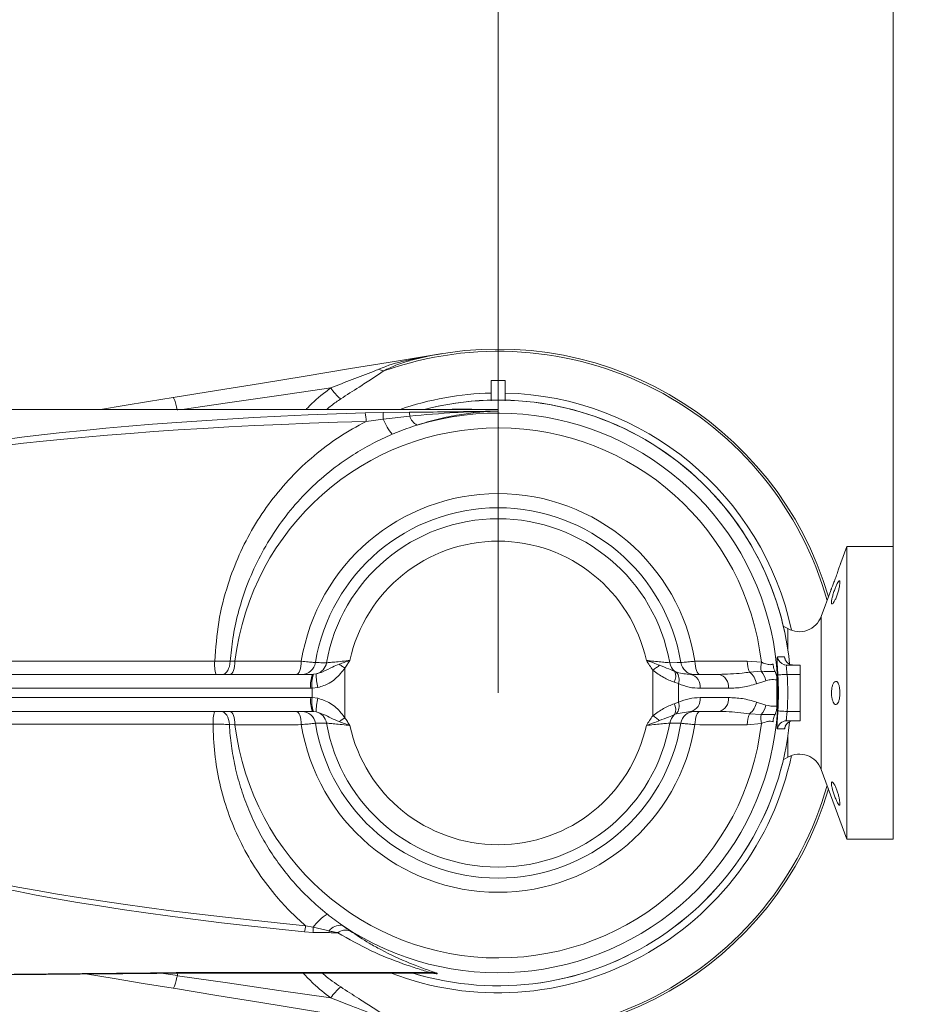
# Model space of a CAD drawing. Header units: millimetres. Extents: x 0 to 8410, y 0 to 5940.
# Tile 200 of 256: x 6422 to 6614, y 3081 to 3293. Entities that reach past the tile are written whole.
import ezdxf

# ---------------------------------------------------------------- set-up
doc = ezdxf.new("R2010")
doc.units = ezdxf.units.MM
doc.header["$LTSCALE"] = 10
doc.styles.add('SLDTEXTSTYLE0', font='TXT', dxfattribs={"width": 0.605})
doc.dimstyles.new('SLDDIMSTYLE0', dxfattribs={"dimtxt": 50, "dimasz": 50, "dimexe": 0, "dimexo": 0.0625, "dimgap": 12.5, "dimtad": 1, "dimtoh": 1, "dimdec": 1, "dimrnd": 1e-09, "dimzin": 12, "dimdsep": 46, "dimtxsty": 'SLDTEXTSTYLE0', "dimsah": 1, "dimcen": 0.09, "dimadec": 0, "dimazin": 0, "dimtfac": 1, "dimtofl": 0, "dimtmove": 0, "dimatfit": 3, "dimfxl": 0, "dimfrac": 2, "dimtolj": 1, "dimtzin": 12, "dimarcsym": 0})
doc.dimstyles.new('SLDDIMSTYLE2', dxfattribs={"dimtxt": 50, "dimasz": 50, "dimexe": 0, "dimexo": 0.0625, "dimgap": 12.5, "dimtad": 1, "dimtoh": 1, "dimdec": 1, "dimrnd": 1e-09, "dimzin": 12, "dimdsep": 46, "dimtxsty": 'SLDTEXTSTYLE0', "dimsah": 1, "dimcen": 0.09, "dimadec": 0, "dimazin": 0, "dimtfac": 1, "dimtofl": 0, "dimtmove": 0, "dimatfit": 3, "dimfxl": 0, "dimfrac": 2, "dimtolj": 1, "dimtzin": 12, "dimarcsym": 0})

# ---------------------------------------------------------------- blocks, each defined once
blk = doc.blocks.new('*D30')
at = {"color": 7, "linetype": 'Continuous', "lineweight": 0}
for p, q in [((5294.64, 2973.04), (5294.64, 3462.48)), ((6525.14, 3148.04), (6525.14, 3462.48)), ((5294.64, 3447.48), (6525.14, 3447.48))]:
    blk.add_line(p, q, dxfattribs=at)
for points in [[(5294.64, 3447.48), (5344.64, 3439.98), (5344.64, 3454.98)], [(6525.14, 3447.48), (6475.14, 3454.98), (6475.14, 3439.98)]]:
    blk.add_solid(points, dxfattribs=at)
at = {"color": 7, "linetype": 'Continuous', "lineweight": 0, "insert": (5804.86, 3511.93), "char_height": 50, "attachment_point": 1, "style": 'SLDTEXTSTYLE0'}
blk.add_mtext('1230,5', dxfattribs=at)
blk = doc.blocks.new('*D31')
at = {"color": 7, "linetype": 'Continuous', "lineweight": 0}
for p, q in [((6525.14, 3148.04), (6525.14, 3462.48)), ((6610.14, 3179.54), (6610.14, 3462.48)), ((6525.14, 3447.48), (6425.14, 3447.48)), ((6525.14, 3447.48), (6610.14, 3447.48)), ((6610.14, 3447.48), (6763.35, 3447.48))]:
    blk.add_line(p, q, dxfattribs=at)
for points in [[(6525.14, 3447.48), (6475.14, 3454.98), (6475.14, 3439.98)], [(6610.14, 3447.48), (6660.14, 3439.98), (6660.14, 3454.98)]]:
    blk.add_solid(points, dxfattribs=at)
at = {"color": 7, "linetype": 'Continuous', "lineweight": 0, "insert": (6671.09, 3511.93), "char_height": 50, "attachment_point": 1, "style": 'SLDTEXTSTYLE0'}
blk.add_mtext('85', dxfattribs=at)
blk = doc.blocks.new('*D32')
at = {"color": 7, "linetype": 'Continuous', "lineweight": 0}
for p, q in [((5113.69, 3150.35), (5113.69, 3562.48)), ((6610.14, 3179.54), (6610.14, 3562.48)), ((5113.69, 3547.48), (6610.14, 3547.48))]:
    blk.add_line(p, q, dxfattribs=at)
for points in [[(5113.69, 3547.48), (5163.69, 3539.98), (5163.69, 3554.98)], [(6610.14, 3547.48), (6560.14, 3554.98), (6560.14, 3539.98)]]:
    blk.add_solid(points, dxfattribs=at)
at = {"color": 7, "linetype": 'Continuous', "lineweight": 0, "insert": (5756.89, 3611.93), "char_height": 50, "attachment_point": 1, "style": 'SLDTEXTSTYLE0'}
blk.add_mtext('1496,5', dxfattribs=at)

msp = doc.modelspace()

# ---------------------------------------------------------------- linework, layer by layer
at = {"color": 7, "linetype": 'Continuous', "lineweight": 0}
for p, q in [((6523.641003, 3215.256378), (6526.640905, 3215.256378)), ((6523.641003, 3215.256378), (6523.641003, 3212.576315)), ((6526.640905, 3215.256378), (6526.640905, 3212.576315)), ((6525.141014, 3209.04474), (6371.14097, 3209.04474)), ((6525.141014, 3209.056899), (6525.141014, 3209.04474)), ((6525.141014, 3209.04474), (6525.141014, 3208.977744)), ((6525.141014, 3208.716914), (6525.141014, 3208.696887)), ((6525.141014, 3208.696887), (6525.141014, 3208.676979)), ((6600.140942, 3179.544732), (6598.853839, 3176.008508)), ((6610.140933, 3179.544732), (6600.140942, 3179.544732)), ((6600.140942, 3179.544732), (6600.140942, 3116.544768)), ((6610.140933, 3179.544732), (6610.140933, 3116.544768)), ((6596.695436, 3170.078442), (6594.668878, 3164.510414)), ((6587.470425, 3161.890432), (6586.508287, 3162.445948)), ((6587.226881, 3154.044792), (6590.140952, 3154.044792)), ((6588.47226, 3154.05874), (6588.707222, 3154.044792)), ((6590.140952, 3154.044792), (6590.140952, 3152.044818)), ((6406.438125, 3152.044818), (6485.215438, 3152.044818)), ((6485.215438, 3152.044818), (6485.386981, 3152.048275)), ((6566.524757, 3152.044818), (6572.61516, 3152.044818)), ((6590.140952, 3152.044818), (6590.140952, 3144.044802)), ((6585.140956, 3150.839851), (6585.140956, 3148.04475)), ((6585.140956, 3148.04475), (6585.140956, 3145.24965)), ((6485.215438, 3144.044802), (6405.314339, 3144.044802)), ((6572.61516, 3144.044802), (6566.524757, 3144.044802)), ((6590.140952, 3144.044802), (6590.140952, 3142.044708)), ((6590.140952, 3142.044708), (6587.226881, 3142.044708)), ((6586.508287, 3133.643672), (6587.470425, 3134.199068)), ((6594.668878, 3131.579086), (6600.140942, 3116.544768)), ((6600.140942, 3116.544768), (6610.140933, 3116.544768)), ((6455.909027, 3087.750003), (6510.887159, 3087.750003)), ((6456.126226, 3087.23335), (6456.098331, 3087.870762)), ((6456.126226, 3087.23335), (6456.123246, 3087.198183)), ((6455.321325, 3084.472701), (6455.224169, 3084.488556))]:
    msp.add_line(p, q, dxfattribs=at)
at = {"color": 8, "linetype": 'Continuous', "lineweight": 0}
for p, q in [((6496.534003, 3208.322808), (6500.396145, 3208.390758)), ((6500.396145, 3208.390758), (6506.067289, 3208.43558)), ((6500.419153, 3206.968352), (6496.744288, 3206.492707)), ((6506.122125, 3207.629249), (6500.419153, 3206.968352)), ((6594.668878, 3164.510414), (6594.668878, 3131.579086)), ((6587.470425, 3161.890432), (6587.470425, 3157.445833)), ((6382.184995, 3154.898212), (6464.154495, 3154.898212)), ((6467.484368, 3154.846356), (6468.525661, 3154.914901)), ((6492.167009, 3153.386638), (6492.167009, 3142.702982)), ((6578.756345, 3154.907868), (6581.789149, 3154.637858)), ((6485.386981, 3152.048275), (6486.023439, 3152.124331)), ((6558.428658, 3143.15109), (6558.428658, 3152.938411)), ((6563.114298, 3152.700469), (6563.483728, 3152.542755)), ((6579.244746, 3152.524755), (6581.749333, 3152.717039)), ((6590.140952, 3152.044818), (6587.332023, 3152.044818)), ((6484.832419, 3149.044797), (6406.054987, 3149.044797)), ((6485.143794, 3149.05183), (6484.832419, 3149.044797)), ((6486.369384, 3149.203822), (6485.143794, 3149.05183)), ((6485.143794, 3147.037789), (6485.143794, 3149.05183)), ((6563.96128, 3150.040791), (6563.03562, 3150.356099)), ((6563.96128, 3150.040791), (6563.96128, 3146.04871)), ((6574.689878, 3149.044797), (6568.599475, 3149.044797)), ((6582.713617, 3150.671527), (6580.738796, 3150.004789)), ((6404.93132, 3147.044823), (6484.832419, 3147.044823)), ((6484.832419, 3147.044823), (6485.143794, 3147.037789)), ((6485.143794, 3147.037789), (6486.369384, 3146.885678)), ((6568.599475, 3147.044823), (6574.689878, 3147.044823)), ((6563.03562, 3145.733401), (6563.96128, 3146.04871)), ((6580.738796, 3146.084711), (6582.713617, 3145.417974)), ((6485.386981, 3144.041226), (6485.215438, 3144.044802)), ((6486.023439, 3143.965289), (6485.386981, 3144.041226)), ((6563.483728, 3143.546745), (6563.114298, 3143.389151)), ((6566.524757, 3144.044802), (6563.483728, 3143.546745)), ((6581.749333, 3143.372461), (6579.244746, 3143.564746)), ((6587.332023, 3144.044802), (6590.140952, 3144.044802)), ((6463.833464, 3141.306207), (6382.218374, 3141.306207)), ((6468.525661, 3141.1746), (6467.320932, 3141.253516)), ((6581.789149, 3141.451642), (6578.756345, 3141.181633)), ((6587.470425, 3138.643667), (6587.470425, 3134.199068)), ((6483.719362, 3097.94502), (6485.322012, 3097.610757)), ((6485.310448, 3096.494958), (6483.509554, 3096.597001)), ((6488.756789, 3096.456692), (6485.310448, 3096.494958)), ((6485.322012, 3097.610757), (6488.766445, 3096.820399)), ((6452.630771, 3087.709949), (6456.126226, 3087.23335)), ((6455.885304, 3087.850735), (6510.629071, 3087.850735))]:
    msp.add_line(p, q, dxfattribs=at)
at = {"color": 7, "linetype": 'Continuous', "lineweight": 0, "flags": 128}
for points in [[(6455.224169, 3211.600945), (6464.542283, 3213.123605), (6474.016203, 3214.671776), (6483.632816, 3216.243312), (6493.37901, 3217.835948), (6503.241433, 3219.447658), (6513.206614, 3221.076057)], [(6439.582003, 3209.04474), (6444.700016, 3209.881112), (6449.916018, 3210.733459), (6455.224169, 3211.600945)], [(6586.722387, 3154.109761), (6586.869014, 3154.077217), (6587.226881, 3154.044792)], [(6455.224169, 3084.488556), (6448.798908, 3085.538551), (6442.510975, 3086.566136), (6436.370505, 3087.56952)], [(6513.206614, 3075.013444), (6503.258837, 3076.639101), (6493.413342, 3078.24795), (6483.683718, 3079.837963), (6474.083198, 3081.406757), (6464.624775, 3082.952425), (6455.321325, 3084.472701)]]:
    msp.add_lwpolyline(points, dxfattribs=at)
at = {"color": 8, "linetype": 'Continuous', "lineweight": 0, "flags": 128}
for points in [[(6489.135517, 3213.693187), (6477.939023, 3212.064669), (6466.928257, 3210.463092), (6457.177771, 3209.04474)], [(6585.248126, 3155.789778), (6585.52934, 3155.79097), (6586.727751, 3155.795619)], [(6467.484368, 3154.846356), (6467.433942, 3154.290244), (6467.325939, 3153.760597), (6467.164172, 3153.276369), (6466.954363, 3152.854488), (6466.704024, 3152.509734), (6466.421856, 3152.254507), (6466.117872, 3152.097628), (6465.802802, 3152.044818)], [(6468.525661, 3154.914901), (6468.497408, 3154.348418), (6468.431367, 3153.807327), (6468.3298, 3153.311178), (6468.196405, 3152.877972), (6468.036188, 3152.523682), (6467.85487, 3152.260825), (6467.65889, 3152.099297), (6467.455638, 3152.044818)], [(6482.794059, 3154.873178), (6482.763661, 3154.312894), (6482.696308, 3153.778836), (6482.594503, 3153.289959), (6482.461823, 3152.863667), (6482.303036, 3152.515218), (6482.123746, 3152.257011), (6481.930388, 3152.098343), (6481.729997, 3152.044818)], [(6492.167009, 3153.386638), (6492.008222, 3153.49488), (6491.850031, 3153.602645), (6491.693152, 3153.709576), (6491.53818, 3153.815195), (6491.38583, 3153.919026), (6491.2367, 3154.020593), (6491.091384, 3154.119656), (6490.950478, 3154.215619)], [(6558.428658, 3152.938411), (6558.6244, 3153.079435), (6558.81883, 3153.219626), (6559.010638, 3153.357908), (6559.198869, 3153.493569), (6559.381975, 3153.625533), (6559.558881, 3153.753087), (6559.728635, 3153.875396), (6559.889806, 3153.991625)], [(6562.066568, 3154.54261), (6563.637866, 3154.561088), (6564.463867, 3154.570386)], [(6568.551911, 3152.044818), (6568.35152, 3152.098343), (6568.158163, 3152.257011), (6567.978872, 3152.515218), (6567.820085, 3152.863667), (6567.687405, 3153.289959), (6567.5856, 3153.778836), (6567.518247, 3154.312894), (6567.487849, 3154.873178)], [(6585.34099, 3151.916668), (6585.401906, 3151.920602), (6585.530532, 3151.928947), (6585.722459, 3151.941225), (6585.970772, 3151.957199), (6586.267007, 3151.976273), (6586.600555, 3151.99773), (6586.959733, 3152.020857), (6587.332023, 3152.044818)], [(6465.543164, 3144.044802), (6465.875639, 3143.992111), (6466.196431, 3143.835947), (6466.494216, 3143.581912), (6466.758622, 3143.238709), (6466.98047, 3142.818496), (6467.151774, 3142.335937), (6467.266573, 3141.808197), (6467.320932, 3141.253516)], [(6467.455638, 3144.044802), (6467.65889, 3143.990204), (6467.85487, 3143.828675), (6468.036188, 3143.565938), (6468.196405, 3143.211529), (6468.3298, 3142.778322), (6468.431367, 3142.282173), (6468.497408, 3141.741082), (6468.525661, 3141.1746)], [(6481.729997, 3144.044802), (6481.930388, 3143.991277), (6482.123746, 3143.83249), (6482.303036, 3143.574402), (6482.461823, 3143.225953), (6482.594503, 3142.799661), (6482.696308, 3142.310664), (6482.763661, 3141.776607), (6482.794059, 3141.216323)], [(6490.950478, 3141.873881), (6491.091384, 3141.969845), (6491.2367, 3142.068908), (6491.38583, 3142.170593), (6491.53818, 3142.274425), (6491.693152, 3142.379925), (6491.850031, 3142.486856), (6492.008222, 3142.59474), (6492.167009, 3142.702982)], [(6559.889806, 3142.097995), (6559.728635, 3142.214105), (6559.558881, 3142.336413), (6559.381975, 3142.463967), (6559.198869, 3142.596051), (6559.010638, 3142.731592), (6558.81883, 3142.869875), (6558.6244, 3143.010065), (6558.428658, 3143.15109)], [(6567.487849, 3141.216323), (6567.518247, 3141.776607), (6567.5856, 3142.310664), (6567.687405, 3142.799661), (6567.820085, 3143.225953), (6567.978872, 3143.574402), (6568.158163, 3143.83249), (6568.35152, 3143.991277), (6568.551911, 3144.044802)], [(6587.332023, 3144.044802), (6586.959733, 3144.068763), (6586.600555, 3144.09177), (6586.267007, 3144.113228), (6585.970772, 3144.132301), (6585.722459, 3144.148275), (6585.530532, 3144.160673), (6585.401906, 3144.168899), (6585.34099, 3144.172833)], [(6488.21534, 3141.54701), (6486.644043, 3141.528413), (6485.818041, 3141.519115)], [(6586.727751, 3140.293882), (6586.446656, 3140.294954), (6585.248126, 3140.299723)], [(6456.123246, 3087.198183), (6466.928257, 3085.626528), (6477.939023, 3084.024951), (6489.135517, 3082.396314)]]:
    msp.add_lwpolyline(points, dxfattribs=at)
at = {"color": 8, "linetype": 'Continuous', "lineweight": 0}
for centre, radius, start, end in [((6525.140959, 3148.044765), 73.531539, 15.71393737, 109.55902448), ((6506.923037, 3220.579801), 0.788039, 246.69279686, 282.72807415), ((6501.375815, 3221.143278), 3.903941, 241.10954124, 257.39969796), ((6498.834011, 3220.263924), 11.71475, 214.11766903, 229.80881648), ((6525.140959, 3148.044765), 64.548944, 91.33156952, 109.08766576), ((6525.140959, 3148.044765), 64.548944, 12.04913112, 88.66843048), ((6525.140959, 3148.044765), 63.027183, 5.67507894, 104.57105852), ((6525.140959, 3148.044765), 60.221957, 236.12136118, 106.83121717), ((6489.092979, 3206.540676), 7.651459, 359.64079633, 13.46869342), ((6453.118849, 3206.914659), 47.300334, 0.06503974, 1.78831615), ((6497.682217, 3207.460306), 8.441599, 1.14674701, 6.63431124), ((6514.819976, 3213.211484), 4.166744, 270.01826233, 280.6758143), ((6511.834597, 3211.482143), 12.27545, 201.57437768, 219.32782624), ((6509.223555, 3208.539435), 3.23223, 196.35554468, 241.9462003), ((6525.140959, 3148.044765), 57.030576, 6.63863521, 173.08109318), ((6525.140959, 3148.044765), 42.893856, 9.16007136, 170.83992864), ((6525.140959, 3148.044765), 39.860666, 9.42232451, 170.57767549), ((6525.140959, 3148.044765), 37.492994, 9.98014601, 170.01985399), ((6525.140959, 3148.044765), 32.663365, 12.37489566, 167.62510434), ((6587.230368, 3156.042389), 1.998273, 187.26247476, 255.27323128), ((6588.70966, 3156.041708), 1.997128, 187.07804889, 263.17307589), ((6471.052428, 3154.216611), 6.931526, 174.35679036, 198.2594845), ((6482.91732, 3154.973052), 2.928536, 270.82336489, 352.09694354), ((6485.29164, 3154.990122), 2.957751, 284.32473998, 351.29765091), ((6565.05037, 3155.020646), 3.021853, 189.10202057, 230.15668357), ((6567.364588, 3154.973052), 2.928536, 187.90305646, 269.17663511), ((6584.227088, 3154.78745), 5.472067, 178.73905806, 204.42484069), ((6587.905498, 3153.550253), 6.212295, 169.9170884, 187.70792864), ((6490.993152, 3149.782703), 6.204767, 158.61845408, 186.83010609), ((6491.398834, 3150.052271), 6.334541, 161.6332461, 189.08701375), ((6494.35822, 3151.630874), 8.349376, 176.61178509, 196.89906528), ((6560.826682, 3151.603737), 2.536929, 330.54165576, 25.6140417), ((6561.552092, 3150.877504), 2.550349, 340.84783729, 40.76441027), ((6565.958753, 3149.435973), 2.669538, 351.57392667, 77.75906022), ((6572.04949, 3149.436204), 2.669241, 351.56797039, 77.7650165), ((6576.793496, 3149.368562), 3.99627, 9.16077024, 52.16537737), ((6578.508484, 3149.939212), 4.268422, 9.87887263, 40.60085894), ((6525.140959, 3148.044765), 60.324426, 356.31992277, 3.68007723), ((6525.140959, 3148.044765), 62.319554, 356.31992277, 3.68007723), ((6490.992325, 3146.306811), 6.203958, 173.16801714, 201.3834227), ((6491.399767, 3146.037345), 6.335463, 170.91428645, 198.36508615), ((6494.357694, 3144.458709), 8.348849, 163.10042709, 183.38817614), ((6565.958949, 3146.653511), 2.669364, 282.23744524, 8.42956787), ((6572.049686, 3146.65328), 2.669067, 282.23148939, 8.43552372), ((6560.827007, 3144.48583), 2.536613, 334.38384759, 29.4606503), ((6561.552092, 3145.211996), 2.550349, 319.23558973, 19.15216271), ((6576.793251, 3146.721083), 3.996535, 307.83611534, 350.83773704), ((6578.508065, 3146.150487), 4.268869, 319.40078983, 350.1194786), ((6470.372393, 3141.94215), 6.56978, 161.33410818, 185.55482817), ((6482.91712, 3141.11636), 2.928747, 7.90422742, 89.17278041), ((6485.291415, 3141.099294), 2.958004, 8.70559034, 75.67201877), ((6565.05135, 3141.068417), 3.022909, 129.85080865, 170.89048721), ((6567.364788, 3141.11636), 2.928747, 90.82721959, 172.09577258), ((6584.226438, 3141.302183), 5.471421, 155.57361657, 181.26248469), ((6587.905498, 3142.539248), 6.212295, 172.29207136, 190.0829116), ((6525.140959, 3148.044765), 57.030576, 186.91890682, 353.36136479), ((6525.140959, 3148.044765), 42.893856, 189.16007136, 350.83992864), ((6525.140959, 3148.044765), 39.860666, 189.42232451, 350.57767549), ((6525.140959, 3148.044765), 37.492994, 189.98014601, 350.01985399), ((6525.140959, 3148.044765), 32.663365, 192.37489566, 347.62510434), ((6525.140959, 3148.044765), 63.027183, 253.06720716, 354.25072907), ((6587.228899, 3140.048006), 1.996703, 90.05791356, 172.75767254), ((6588.709204, 3140.048068), 1.996642, 90.05687646, 172.92816797), ((6525.140959, 3148.044765), 64.548944, 249.08223114, 347.95086889), ((6525.140959, 3148.044765), 73.531539, 250.44097552, 344.28606263), ((6494.77421, 3090.607839), 11.763711, 123.07907636, 143.46609752), ((6471.772492, 3099.114118), 12.003937, 347.89575844, 354.41093818), ((6491.273581, 3094.908293), 3.153075, 84.58593621, 142.66847553), ((6312.230335, 3098.84659), 173.096088, 359.22157279, 359.59092899), ((6432.706093, 3098.126745), 56.075571, 358.29335362, 358.66510706), ((6492.328809, 3094.164498), 2.84713, 70.87555444, 126.75962217), ((6511.06634, 3084.143119), 3.733312, 80.00235994, 96.72628245), ((6498.834011, 3075.825577), 11.71475, 130.19118352, 145.88233097)]:
    msp.add_arc(centre, radius, start, end, dxfattribs=at)
at = {"color": 7, "linetype": 'Continuous', "lineweight": 0}
for centre, radius, start, end in [((6525.140959, 3148.044765), 74, 16.21540247, 104.11337843), ((6525.140959, 3148.044765), 63.034491, 5.72224667, 104.59659063), ((6589.970455, 3166.220556), 5, 240, 340), ((6525.140959, 3148.044765), 63.034491, 253.04540253, 354.23484598), ((6589.970455, 3129.868974), 5, 20, 120), ((6525.140959, 3148.044765), 74, 255.88662157, 343.78459753)]:
    msp.add_arc(centre, radius, start, end, dxfattribs=at)
at = {"color": 8, "linetype": 'Continuous', "lineweight": 0}
for centre, major_axis, ratio, start_param, end_param in [((6549.857367, 3189.044765), (170.205436, -0.996164), 0.1173592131, 1.8901367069, 3.0885961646), ((6550.067703, 3189.142464), (170.20545, -0.894175), 0.1056239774, 1.8900047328, 3.0855448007), ((6740.29168, 3127.044765), (360.274912, 3.548974), 0.110588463, 3.1404208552, 3.9179043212), ((6740.501466, 3126.870453), (360.274952, 3.36746), 0.1050600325, 3.1405282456, 3.9180117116)]:
    msp.add_ellipse(centre, major_axis=major_axis, ratio=ratio, start_param=start_param, end_param=end_param, dxfattribs=at)
for points, knots in [([(6506.611241, 3219.856069), (6508.787603, 3220.281449), (6510.981987, 3220.710352), (6513.188494, 3221.073078), (6513.206614, 3221.076057)], [0, 0, 0, 0, 0.9917878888, 1, 1, 1, 1]), ([(6499.489678, 3217.725203), (6499.981076, 3217.927246), (6502.24438, 3218.857824), (6504.693703, 3219.417728), (6506.611241, 3219.856069)], [0, 0, 0, 0, 0.2171154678, 1, 1, 1, 1]), ([(6507.096661, 3219.811127), (6506.205202, 3219.569322), (6504.411074, 3219.08267), (6502.2463, 3218.226383), (6500.981142, 3217.570325), (6500.524176, 3217.333362)], [0, 0, 0, 0, 0.3868321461, 0.77852841, 1, 1, 1, 1]), ([(6489.135517, 3213.693187), (6490.670895, 3214.29748), (6493.746929, 3215.508142), (6497.239209, 3216.797889), (6499.102678, 3217.565738), (6499.489678, 3217.725203)], [0, 0, 0, 0, 0.4412184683, 0.8839537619, 1, 1, 1, 1]), ([(6500.524176, 3217.333362), (6499.696081, 3216.765141), (6498.020015, 3215.615062), (6494.851309, 3213.652773), (6492.589061, 3212.174439), (6491.274012, 3211.315081)], [0, 0, 0, 0, 0.2902180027, 0.5874022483, 1, 1, 1, 1]), ([(6483.845366, 3209.04474), (6483.953851, 3209.168843), (6485.15893, 3210.54741), (6487.022756, 3212.080452), (6488.77826, 3213.420482), (6489.135517, 3213.693187)], [0, 0, 0, 0, 0.0730411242, 0.8113576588, 1, 1, 1, 1]), ([(6491.274012, 3211.315081), (6490.936047, 3211.09033), (6489.875227, 3210.384872), (6488.915608, 3209.587844), (6488.261713, 3209.04474)], [0, 0, 0, 0, 0.318588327, 1, 1, 1, 1]), ([(6506.067289, 3208.43558), (6506.321844, 3208.438506), (6508.907841, 3208.46823), (6513.556928, 3208.529808), (6518.449678, 3208.595108), (6521.136725, 3208.629174), (6521.783882, 3208.637784), (6521.931621, 3208.63951), (6521.955265, 3208.639786)], [0, 0, 0, 0, 0.0480379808, 0.4880116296, 0.8777576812, 0.972093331, 0.9955340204, 1, 1, 1, 1]), ([(6521.955265, 3208.639786), (6521.933012, 3208.639154), (6521.835969, 3208.636399), (6521.373455, 3208.622152), (6519.407675, 3208.557979), (6514.229268, 3208.332555), (6509.412553, 3207.914698), (6506.122125, 3207.629249)], [0, 0, 0, 0, 0.0042162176, 0.0183868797, 0.0876429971, 0.3767442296, 1, 1, 1, 1]), ([(6525.141014, 3208.676979), (6524.862256, 3208.676817), (6523.956867, 3208.67629), (6522.49325, 3208.592212), (6520.0495, 3208.374387), (6516.583177, 3207.915121), (6512.235146, 3207.042512), (6509.213807, 3206.138759), (6507.703436, 3205.686972)], [0, 0, 0, 0, 0.0443590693, 0.1440758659, 0.2448662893, 0.4761648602, 0.7381342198, 1, 1, 1, 1]), ([(6514.638318, 3209.04474), (6514.719619, 3209.054867), (6515.12755, 3209.105682), (6515.385407, 3209.11189), (6515.591873, 3209.116861)], [0, 0, 0, 0, 0.19930061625, 1, 1, 1, 1]), ([(6515.591873, 3209.116861), (6516.104411, 3209.110731), (6517.128722, 3209.098481), (6518.864337, 3209.082475), (6520.765651, 3209.06888), (6522.629796, 3209.06024), (6524.233123, 3209.057146), (6524.948903, 3209.056951), (6525.141014, 3209.056899)], [0, 0, 0, 0, 0.2473969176, 0.4944238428, 0.6793796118, 0.8623638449, 0.9630593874, 1, 1, 1, 1]), ([(6521.955265, 3208.639786), (6521.977874, 3208.640502), (6522.252436, 3208.649198), (6522.779113, 3208.665152), (6523.776994, 3208.694637), (6524.566025, 3208.711043), (6525.103023, 3208.716526), (6525.141014, 3208.716914)], [0, 0, 0, 0, 0.0213717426, 0.2595274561, 0.4976505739, 0.9644603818, 1, 1, 1, 1]), ([(6525.141014, 3208.696887), (6525.106452, 3208.69605), (6524.584116, 3208.683406), (6523.544846, 3208.661514), (6522.514592, 3208.645302), (6521.979226, 3208.640022), (6521.955265, 3208.639786)], [0, 0, 0, 0, 0.0329096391, 0.49737521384, 0.97750438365, 1, 1, 1, 1]), ([(6464.154495, 3154.898212), (6464.372815, 3157.708456), (6464.809424, 3163.328532), (6466.740425, 3170.986924), (6469.341219, 3177.804024), (6472.425568, 3183.776309), (6476.156049, 3189.383214), (6480.52047, 3194.535216), (6485.452451, 3199.161596), (6490.844373, 3203.246512), (6494.779597, 3205.411714), (6496.744288, 3206.492707)], [0, 0, 0, 0, 0.1316098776, 0.2632004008, 0.3679010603, 0.4729238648, 0.5776151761, 0.6832034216, 0.7891357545, 0.8947244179, 1, 1, 1, 1]), ([(6507.703436, 3205.686972), (6506.220056, 3205.184899), (6504.416144, 3204.574337), (6502.652512, 3203.834037), (6502.339138, 3203.702495)], [0, 0, 0, 0, 0.822312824, 1, 1, 1, 1]), ([(6502.339138, 3203.702495), (6500.896173, 3203.049642), (6498.010252, 3201.743941), (6493.468306, 3199.086204), (6488.772602, 3195.723455), (6484.098822, 3191.52342), (6479.90281, 3186.842084), (6476.255627, 3181.716923), (6473.18125, 3176.226514), (6470.815887, 3170.67941), (6469.122775, 3165.180123), (6468.002187, 3159.972357), (6467.651355, 3156.499393), (6467.484368, 3154.846356)], [0, 0, 0, 0, 0.0753039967, 0.1506075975, 0.2499308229, 0.3495549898, 0.4488788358, 0.5483039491, 0.6480288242, 0.7474584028, 0.8342908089, 0.9211268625, 1, 1, 1, 1]), ([(6585.248126, 3155.789778), (6585.229751, 3155.770946), (6585.18378, 3155.72383), (6585.163274, 3155.263371), (6585.191434, 3154.390981), (6585.257503, 3153.228408), (6585.313227, 3152.35288), (6585.34099, 3151.916668)], [0, 0, 0, 0, 0.1438220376, 0.3598277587, 0.5749139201, 0.7882102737, 1, 1, 1, 1]), ([(6586.940063, 3155.206964), (6586.908151, 3155.345198), (6586.82161, 3155.720076), (6586.764072, 3155.766386), (6586.727751, 3155.795619)], [0, 0, 0, 0, 0.3687433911, 1, 1, 1, 1]), ([(6464.154495, 3154.898212), (6464.740431, 3154.88443), (6465.818493, 3154.859074), (6466.916499, 3154.848079), (6467.404535, 3154.846598), (6467.484368, 3154.846356)], [0, 0, 0, 0, 0.4989637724, 0.91804053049, 1, 1, 1, 1]), ([(6468.525661, 3154.914901), (6470.393875, 3154.910621), (6475.148826, 3154.899727), (6479.905983, 3154.883207), (6482.794059, 3154.873178)], [0, 0, 0, 0, 0.3928986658, 1, 1, 1, 1]), ([(6482.794059, 3154.873178), (6483.297256, 3154.823746), (6484.305549, 3154.724696), (6485.336713, 3154.619765), (6485.671801, 3154.585389), (6485.818041, 3154.570386)], [0, 0, 0, 0, 0.3595724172, 0.7205022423, 1, 1, 1, 1]), ([(6485.818041, 3154.570386), (6486.341508, 3154.564527), (6487.140293, 3154.555587), (6487.93978, 3154.545937), (6488.21534, 3154.54261)], [0, 0, 0, 0, 0.6553286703, 1, 1, 1, 1]), ([(6486.023439, 3152.124331), (6486.500129, 3152.271215), (6487.745434, 3152.654936), (6489.204604, 3153.522957), (6490.466779, 3154.023715), (6490.950478, 3154.215619)], [0, 0, 0, 0, 0.276682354, 0.7228054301, 1, 1, 1, 1]), ([(6492.167009, 3153.386638), (6491.862163, 3152.984768), (6490.921542, 3151.744776), (6489.059751, 3150.054788), (6487.209533, 3149.469562), (6486.369384, 3149.203822)], [0, 0, 0, 0, 0.20745732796, 0.64012123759, 1, 1, 1, 1]), ([(6488.21534, 3154.54261), (6488.331604, 3154.552118), (6488.636628, 3154.577063), (6489.610032, 3154.660487), (6491.121309, 3154.804534), (6492.416457, 3154.945448), (6493.126561, 3155.031418), (6493.236435, 3155.04472)], [0, 0, 0, 0, 0.1582701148, 0.4152290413, 0.6795675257, 0.9504194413, 1, 1, 1, 1]), ([(6490.950478, 3154.215619), (6491.313342, 3154.352474), (6492.052553, 3154.631268), (6492.833321, 3154.904801), (6493.231627, 3155.043051), (6493.236435, 3155.04472)], [0, 0, 0, 0, 0.4878441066, 0.9938176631, 1, 1, 1, 1]), ([(6493.236435, 3155.04472), (6493.233694, 3155.040349), (6493.057524, 3154.759503), (6492.708583, 3154.201925), (6492.347499, 3153.658348), (6492.167009, 3153.386638)], [0, 0, 0, 0, 0.0078450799, 0.5040643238, 1, 1, 1, 1]), ([(6557.045473, 3155.04472), (6557.581622, 3154.981937), (6558.690165, 3154.852127), (6560.206018, 3154.703401), (6561.453408, 3154.592844), (6561.86263, 3154.559318), (6562.066568, 3154.54261)], [0, 0, 0, 0, 0.2406916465, 0.4976542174, 0.7496540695, 1, 1, 1, 1]), ([(6557.045473, 3155.04472), (6557.050281, 3155.043051), (6557.307417, 3154.953809), (6557.813039, 3154.774566), (6558.776698, 3154.432847), (6559.449661, 3154.166093), (6559.889806, 3153.991625)], [0, 0, 0, 0, 0.0049118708, 0.2626818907, 0.5177628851, 1, 1, 1, 1]), ([(6558.428658, 3152.938411), (6558.191458, 3153.281679), (6557.716763, 3153.96864), (6557.272924, 3154.682128), (6557.048215, 3155.040349), (6557.045473, 3155.04472)], [0, 0, 0, 0, 0.4966208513, 0.9938578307, 1, 1, 1, 1]), ([(6559.889806, 3153.991625), (6560.585383, 3153.717688), (6561.860675, 3153.215442), (6562.722524, 3152.861405), (6563.114298, 3152.700469)], [0, 0, 0, 0, 0.5454252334, 1, 1, 1, 1]), ([(6564.463867, 3154.570386), (6564.661446, 3154.590687), (6565.055858, 3154.631211), (6566.175102, 3154.744422), (6567.081091, 3154.833282), (6567.487849, 3154.873178)], [0, 0, 0, 0, 0.35613665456, 0.71092717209, 1, 1, 1, 1]), ([(6567.487849, 3154.873178), (6569.357019, 3154.879894), (6573.11396, 3154.893394), (6576.869353, 3154.903027), (6578.756345, 3154.907868)], [0, 0, 0, 0, 0.4975245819, 1, 1, 1, 1]), ([(6581.789149, 3154.637858), (6581.924916, 3154.58706), (6582.447095, 3154.391684), (6583.233631, 3154.098813), (6583.852744, 3154.116109), (6584.155894, 3154.207367), (6584.245106, 3154.246328), (6584.295167, 3154.26819)], [0, 0, 0, 0, 0.1381164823, 0.5312124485, 0.8449516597, 0.9129966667, 1, 1, 1, 1]), ([(6587.332023, 3152.044818), (6587.303268, 3152.269749), (6587.24581, 3152.719204), (6587.175934, 3153.31893), (6587.144241, 3153.771516), (6587.162739, 3154.010935), (6587.208564, 3154.035124), (6587.226881, 3154.044792)], [0, 0, 0, 0, 0.2156918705, 0.4309946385, 0.645167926, 0.8581686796, 1, 1, 1, 1]), ([(6563.03562, 3150.356099), (6562.278596, 3150.659987), (6560.735177, 3151.279552), (6559.20719, 3152.378487), (6558.428658, 3152.938411)], [0, 0, 0, 0, 0.4904853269, 1, 1, 1, 1]), ([(6563.483728, 3152.542755), (6563.550258, 3152.519486), (6564.551552, 3152.169282), (6565.572058, 3152.104911), (6566.524757, 3152.044818)], [0, 0, 0, 0, 0.0664443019, 1, 1, 1, 1]), ([(6572.61516, 3152.044818), (6574.299967, 3152.082838), (6576.517218, 3152.132873), (6578.716595, 3152.448872), (6579.244746, 3152.524755)], [0, 0, 0, 0, 0.7598633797, 1, 1, 1, 1]), ([(6581.749333, 3152.717039), (6582.600415, 3152.66755), (6583.688979, 3152.604251), (6584.539194, 3152.647518), (6584.724678, 3152.656958)], [0, 0, 0, 0, 0.7818396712, 1, 1, 1, 1]), ([(6585.140956, 3150.839851), (6584.653146, 3150.89341), (6583.836828, 3150.983037), (6583.035922, 3150.760915), (6582.713617, 3150.671527)], [0, 0, 0, 0, 0.5975751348, 1, 1, 1, 1]), ([(6568.599475, 3149.044797), (6567.821757, 3149.080297), (6566.246742, 3149.15219), (6564.729388, 3149.742146), (6563.96128, 3150.040791)], [0, 0, 0, 0, 0.4937851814, 1, 1, 1, 1]), ([(6580.738796, 3150.004789), (6579.749059, 3149.720869), (6577.753751, 3149.148485), (6575.716558, 3149.079542), (6574.689878, 3149.044797)], [0, 0, 0, 0, 0.4960322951, 1, 1, 1, 1]), ([(6486.369384, 3146.885678), (6487.297439, 3146.581559), (6489.215654, 3145.952969), (6491.027251, 3144.214641), (6491.907899, 3143.04664), (6492.167009, 3142.702982)], [0, 0, 0, 0, 0.39813625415, 0.82291544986, 1, 1, 1, 1]), ([(6563.96128, 3146.04871), (6564.708871, 3146.340762), (6566.225536, 3146.933259), (6567.800724, 3147.007285), (6568.599475, 3147.044823)], [0, 0, 0, 0, 0.4929170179, 1, 1, 1, 1]), ([(6574.689878, 3147.044823), (6575.701442, 3147.011059), (6577.738544, 3146.943066), (6579.734149, 3146.372135), (6580.738796, 3146.084711)], [0, 0, 0, 0, 0.4965699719, 1, 1, 1, 1]), ([(6558.428658, 3143.15109), (6559.1854, 3143.697498), (6560.710627, 3144.798793), (6562.256655, 3145.42027), (6563.03562, 3145.733401)], [0, 0, 0, 0, 0.4961508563, 1, 1, 1, 1]), ([(6582.713617, 3145.417974), (6583.432553, 3145.265334), (6584.165588, 3145.109701), (6584.972372, 3145.219437), (6585.063666, 3145.235799), (6585.140956, 3145.24965)], [0, 0, 0, 0, 0.8866504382, 0.9040376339, 1, 1, 1, 1]), ([(6490.950478, 3141.873881), (6490.358407, 3142.111701), (6489.162406, 3142.592105), (6487.685474, 3143.438649), (6486.555544, 3143.796684), (6486.023439, 3143.965289)], [0, 0, 0, 0, 0.3415385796, 0.6899183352, 1, 1, 1, 1]), ([(6492.167009, 3142.702982), (6492.347494, 3142.431228), (6492.70855, 3141.887593), (6493.057524, 3141.329998), (6493.233694, 3141.049152), (6493.236435, 3141.044781)], [0, 0, 0, 0, 0.4959611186, 0.9921553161, 1, 1, 1, 1]), ([(6557.045473, 3141.044781), (6557.048215, 3141.049152), (6557.272924, 3141.407372), (6557.716763, 3142.12086), (6558.191458, 3142.807822), (6558.428658, 3143.15109)], [0, 0, 0, 0, 0.0061421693, 0.5033791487, 1, 1, 1, 1]), ([(6563.114298, 3143.389151), (6562.70968, 3143.223003), (6561.844927, 3142.867911), (6560.568822, 3142.365388), (6559.889806, 3142.097995)], [0, 0, 0, 0, 0.4678997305, 1, 1, 1, 1]), ([(6579.244746, 3143.564746), (6577.567412, 3143.763504), (6575.361512, 3144.024894), (6573.146023, 3144.040954), (6572.61516, 3144.044802)], [0, 0, 0, 0, 0.760385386, 1, 1, 1, 1]), ([(6584.724678, 3143.432662), (6584.020648, 3143.43903), (6583.118002, 3143.447195), (6581.996176, 3143.38594), (6581.749333, 3143.372461)], [0, 0, 0, 0, 0.779962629, 1, 1, 1, 1]), ([(6585.34099, 3144.172833), (6585.322006, 3143.87501), (6585.275352, 3143.143071), (6585.209768, 3142.049412), (6585.167705, 3141.080034), (6585.17057, 3140.425178), (6585.222219, 3140.341629), (6585.248126, 3140.299723)], [0, 0, 0, 0, 0.1450305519, 0.3564324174, 0.568927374, 0.7837818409, 1, 1, 1, 1]), ([(6587.226881, 3142.044708), (6587.201114, 3142.066325), (6587.149668, 3142.109483), (6587.149798, 3142.450005), (6587.195594, 3142.951911), (6587.264205, 3143.514668), (6587.312358, 3143.891079), (6587.332023, 3144.044802)], [0, 0, 0, 0, 0.21308408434, 0.42544292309, 0.63800079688, 0.85216274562, 1, 1, 1, 1]), ([(6467.320932, 3141.253516), (6466.786485, 3141.270675), (6465.848132, 3141.300802), (6464.598028, 3141.308841), (6463.985217, 3141.30673), (6463.833464, 3141.306207)], [0, 0, 0, 0, 0.4988797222, 0.875905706, 1, 1, 1, 1]), ([(6483.719362, 3097.94502), (6482.551542, 3098.998262), (6480.215946, 3101.104708), (6476.643803, 3105.068598), (6473.089337, 3109.852513), (6469.802864, 3115.550721), (6467.19497, 3121.554437), (6465.317708, 3127.792461), (6464.157321, 3134.168932), (6463.840781, 3138.708851), (6463.834084, 3141.086302), (6463.833464, 3141.306207)], [0, 0, 0, 0, 0.0960563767, 0.1921092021, 0.3255286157, 0.4593843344, 0.5927986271, 0.7239371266, 0.8554958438, 0.9866339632, 1, 1, 1, 1]), ([(6467.320932, 3141.253516), (6467.333708, 3141.03474), (6467.433951, 3139.318211), (6467.779358, 3136.113297), (6468.6183, 3131.647322), (6469.830977, 3127.226383), (6471.403755, 3122.913917), (6473.310255, 3118.77576), (6475.54706, 3114.798446), (6478.124534, 3110.982965), (6481.116044, 3107.27126), (6484.493343, 3103.70677), (6487.063408, 3101.548402), (6488.353623, 3100.464866)], [0, 0, 0, 0, 0.0138936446, 0.1090102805, 0.2041268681, 0.3018005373, 0.399477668, 0.4950578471, 0.5906390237, 0.6888258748, 0.7870120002, 0.8930765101, 1, 1, 1, 1]), ([(6482.794059, 3141.216323), (6480.924937, 3141.209623), (6476.167559, 3141.192571), (6471.412505, 3141.181389), (6468.525661, 3141.1746)], [0, 0, 0, 0, 0.3928892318, 1, 1, 1, 1]), ([(6485.818041, 3141.519115), (6485.671801, 3141.504112), (6485.336713, 3141.469735), (6484.305549, 3141.364804), (6483.297256, 3141.265755), (6482.794059, 3141.216323)], [0, 0, 0, 0, 0.2794977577, 0.6404275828, 1, 1, 1, 1]), ([(6493.236435, 3141.044781), (6493.126561, 3141.058082), (6492.416452, 3141.144046), (6491.121324, 3141.285176), (6489.610026, 3141.428976), (6488.636627, 3141.512391), (6488.331604, 3141.537456), (6488.21534, 3141.54701)], [0, 0, 0, 0, 0.0495805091, 0.3204340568, 0.5847708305, 0.8417295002, 1, 1, 1, 1]), ([(6493.236435, 3141.044781), (6493.231628, 3141.04649), (6492.834357, 3141.187686), (6492.052114, 3141.457019), (6491.313201, 3141.736626), (6490.950478, 3141.873881)], [0, 0, 0, 0, 0.0061983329, 0.5121558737, 1, 1, 1, 1]), ([(6559.889806, 3142.097995), (6559.449603, 3141.92365), (6558.77656, 3141.657088), (6557.813351, 3141.314086), (6557.306746, 3141.137642), (6557.050281, 3141.04649), (6557.045473, 3141.044781)], [0, 0, 0, 0, 0.4822439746, 0.7373215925, 0.9950754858, 1, 1, 1, 1]), ([(6562.066568, 3141.54701), (6561.86263, 3141.530315), (6561.453405, 3141.496816), (6560.206023, 3141.386057), (6558.690165, 3141.237384), (6557.581622, 3141.107567), (6557.045473, 3141.044781)], [0, 0, 0, 0, 0.2503456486, 0.5023463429, 0.7593086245, 1, 1, 1, 1]), ([(6564.463867, 3141.519115), (6563.9404, 3141.524949), (6563.141615, 3141.533851), (6562.342128, 3141.543637), (6562.066568, 3141.54701)], [0, 0, 0, 0, 0.6553286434, 1, 1, 1, 1]), ([(6567.487849, 3141.216323), (6567.081091, 3141.256218), (6566.175102, 3141.345079), (6565.055858, 3141.45829), (6564.661446, 3141.498814), (6564.463867, 3141.519115)], [0, 0, 0, 0, 0.2890728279, 0.6438633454, 1, 1, 1, 1]), ([(6578.756345, 3141.181633), (6577.888011, 3141.183791), (6574.132693, 3141.193123), (6570.375938, 3141.206239), (6567.487849, 3141.216323)], [0, 0, 0, 0, 0.2312280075, 1, 1, 1, 1]), ([(6584.295167, 3141.82131), (6584.210202, 3141.856836), (6583.952377, 3141.964638), (6583.533601, 3141.987353), (6582.796091, 3141.846976), (6582.248801, 3141.632105), (6581.789149, 3141.451642)], [0, 0, 0, 0, 0.14462077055, 0.43884978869, 0.52870659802, 1, 1, 1, 1]), ([(6586.727751, 3140.293882), (6586.750707, 3140.316261), (6586.809273, 3140.373358), (6586.89298, 3140.593936), (6586.950315, 3140.89329), (6586.951269, 3140.898273)], [0, 0, 0, 0, 0.3879689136, 0.989813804, 1, 1, 1, 1]), ([(6488.353623, 3100.464866), (6488.37762, 3100.445743), (6489.43556, 3099.602685), (6490.515569, 3098.816072), (6491.571082, 3098.047301)], [0, 0, 0, 0, 0.0226827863, 1, 1, 1, 1]), ([(6491.571082, 3098.047301), (6491.798426, 3097.88476), (6492.384628, 3097.465648), (6492.928589, 3097.086561), (6493.261589, 3096.854493)], [0, 0, 0, 0, 0.3878250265, 1, 1, 1, 1]), ([(6490.624918, 3096.445486), (6490.619434, 3096.445446), (6489.996731, 3096.440897), (6489.374018, 3096.448829), (6488.756789, 3096.456692)], [0, 0, 0, 0, 0.00880617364, 1, 1, 1, 1]), ([(6488.766445, 3096.820399), (6489.074056, 3096.756631), (6489.628326, 3096.64173), (6490.226636, 3096.522935), (6490.532094, 3096.46365), (6490.598649, 3096.450594), (6490.618997, 3096.446638), (6490.624918, 3096.445486)], [0, 0, 0, 0, 0.4949572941, 0.8918403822, 0.9669464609, 0.9903815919, 1, 1, 1, 1]), ([(6510.629071, 3087.850735), (6509.727074, 3088.124596), (6507.919742, 3088.673332), (6503.518637, 3090.129014), (6497.709853, 3092.431169), (6493.023474, 3095.086466), (6490.624918, 3096.445486)], [0, 0, 0, 0, 0.16009656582, 0.32078557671, 0.65236816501, 1, 1, 1, 1]), ([(6493.261589, 3096.854493), (6494.64314, 3095.937298), (6496.84568, 3094.475059), (6501.171657, 3092.076758), (6505.135098, 3090.233832), (6509.21073, 3088.697468), (6510.880775, 3088.112006), (6511.714471, 3087.81974)], [0, 0, 0, 0, 0.2154844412, 0.343536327, 0.6681065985, 0.8343168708, 1, 1, 1, 1]), ([(6394.363059, 3087.260291), (6395.33484, 3087.2678), (6406.037417, 3087.350502), (6426.540448, 3087.537243), (6446.083487, 3087.746022), (6455.885304, 3087.850735)], [0, 0, 0, 0, 0.0474180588, 0.5222322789, 1, 1, 1, 1]), ([(6489.135517, 3082.396314), (6487.836642, 3083.406612), (6485.685716, 3085.079656), (6483.916704, 3086.992331), (6483.215941, 3087.750003)], [0, 0, 0, 0, 0.6038679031, 1, 1, 1, 1]), ([(6487.346543, 3087.750003), (6487.488866, 3087.616764), (6488.655886, 3086.524232), (6490.049955, 3085.592512), (6491.274012, 3084.77442)], [0, 0, 0, 0, 0.12195409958, 1, 1, 1, 1]), ([(6510.850681, 3087.75203), (6510.87089, 3087.751189), (6510.941017, 3087.748274), (6511.000858, 3087.753482), (6511.016989, 3087.76216), (6510.994953, 3087.776042), (6510.940852, 3087.791367), (6510.808595, 3087.819266), (6510.698825, 3087.838508), (6510.629071, 3087.850735)], [0, 0, 0, 0, 0.0690458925, 0.239589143, 0.4116029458, 0.4330060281, 0.6311967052, 0.7656395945, 1, 1, 1, 1]), ([(6511.714471, 3087.81974), (6511.779782, 3087.795936), (6511.953524, 3087.732611), (6512.109323, 3087.651322), (6512.013194, 3087.614038), (6511.632465, 3087.634371), (6511.185752, 3087.706403), (6510.931624, 3087.74738)], [0, 0, 0, 0, 0.1120467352, 0.2980687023, 0.5128152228, 0.7228473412, 1, 1, 1, 1]), ([(6491.274012, 3084.77442), (6492.576243, 3083.923345), (6494.814676, 3082.460414), (6497.984024, 3080.49674), (6499.673686, 3079.339004), (6500.524176, 3078.756258)], [0, 0, 0, 0, 0.4085735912, 0.7023058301, 1, 1, 1, 1]), ([(6499.489678, 3078.364298), (6498.509763, 3078.756857), (6496.542165, 3079.545086), (6493.058917, 3080.852764), (6490.587813, 3081.824949), (6489.135517, 3082.396314)], [0, 0, 0, 0, 0.2902997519, 0.5829011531, 1, 1, 1, 1])]:
    msp.add_open_spline(points, degree=3, knots=knots, dxfattribs=at)
at = {"color": 7, "linetype": 'Continuous', "lineweight": 0}
for points, knots in [([(6523.641003, 3210.913703), (6523.641003, 3210.976279), (6523.641003, 3211.366517), (6523.641003, 3211.966941), (6523.641003, 3212.403142), (6523.641003, 3212.562307), (6523.641003, 3212.576315)], [0, 0, 0, 0, 0.0834977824, 0.5207156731, 0.9578188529, 1, 1, 1, 1]), ([(6526.640905, 3210.896775), (6526.640905, 3210.965087), (6526.640905, 3211.361282), (6526.640905, 3211.967144), (6526.640905, 3212.403138), (6526.640905, 3212.562307), (6526.640905, 3212.576315)], [0, 0, 0, 0, 0.0904043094, 0.5243274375, 0.9581367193, 1, 1, 1, 1]), ([(6456.123246, 3208.891437), (6456.016393, 3209.362174), (6455.802688, 3210.303652), (6455.505021, 3211.238495), (6455.324529, 3211.570849), (6455.244251, 3211.603158), (6455.226465, 3211.601198), (6455.224169, 3211.600945)], [0, 0, 0, 0, 0.3012142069, 0.6024308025, 0.9036991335, 0.9875716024, 1, 1, 1, 1]), ([(6514.881743, 3209.045693), (6514.882326, 3209.045735), (6514.893109, 3209.046494), (6514.86366, 3209.045419), (6514.832599, 3209.043764), (6514.808752, 3209.044818), (6514.807833, 3209.044859)], [0, 0, 0, 0, 0.0307728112, 0.5686923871, 0.9833804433, 1, 1, 1, 1]), ([(6596.696986, 3170.077846), (6596.697241, 3170.078454), (6596.697865, 3170.07994), (6596.838368, 3170.421629), (6597.079104, 3171.021311), (6597.406043, 3171.865073), (6597.78281, 3172.877761), (6598.163076, 3173.946787), (6598.495717, 3174.918445), (6598.731256, 3175.628236), (6598.856563, 3176.012452), (6598.855541, 3176.009252), (6598.855151, 3176.008031)], [0, 0, 0, 0, 0.0667482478, 0.1631452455, 0.2628580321, 0.3692461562, 0.4825885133, 0.5999621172, 0.7166379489, 0.8286393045, 0.9346091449, 1, 1, 1, 1]), ([(6596.897734, 3167.914555), (6596.880424, 3167.747851), (6596.845803, 3167.414435), (6596.921099, 3167.184323), (6597.081108, 3167.188215), (6597.319207, 3167.447507), (6597.614107, 3167.960488), (6597.935275, 3168.699917), (6598.239342, 3169.582862), (6598.483433, 3170.480674), (6598.639512, 3171.261585), (6598.699071, 3171.835472), (6598.667306, 3172.162433), (6598.552088, 3172.231095), (6598.362184, 3172.040379), (6598.106853, 3171.596634), (6597.802987, 3170.924073), (6597.480002, 3170.081301), (6597.184935, 3169.178283), (6596.984132, 3168.423058), (6596.921577, 3168.054883), (6596.897734, 3167.914555)], [0, 0, 0, 0, 0.0485012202, 0.0970053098, 0.1458450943, 0.1972250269, 0.2521139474, 0.3099399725, 0.3687405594, 0.4261737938, 0.480718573, 0.5323381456, 0.5821260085, 0.6316353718, 0.6823631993, 0.7354255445, 0.7913004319, 0.8494613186, 0.9082047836, 0.9650128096, 1, 1, 1, 1]), ([(6586.926354, 3155.200884), (6586.925888, 3155.202536), (6586.922548, 3155.21439), (6586.935332, 3155.174673), (6586.981249, 3155.07118), (6587.099505, 3154.865604), (6587.327524, 3154.577532), (6587.747912, 3154.289621), (6588.029465, 3154.088661), (6588.604341, 3154.090191), (6588.029465, 3154.088661), (6587.747912, 3154.289621), (6587.327524, 3154.577532), (6587.099505, 3154.865604), (6586.981249, 3155.07118), (6586.935332, 3155.174673), (6586.922548, 3155.21439), (6586.925888, 3155.202536), (6586.926354, 3155.200884)], [0, 0, 0, 0, 0.0086583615, 0.0621071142, 0.1100829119, 0.1686809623, 0.2467025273, 0.3412624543, 0.4550089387, 0.5, 0.5449910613, 0.6587375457, 0.7532974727, 0.8313190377, 0.8899170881, 0.9378928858, 0.9913416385, 1, 1, 1, 1]), ([(6584.295167, 3154.26819), (6584.339988, 3153.912912), (6584.413132, 3153.333136), (6584.637716, 3152.8457), (6584.724678, 3152.656958)], [0, 0, 0, 0, 0.6127848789, 1, 1, 1, 1]), ([(6584.724678, 3152.656958), (6584.844133, 3152.38059), (6585.08477, 3151.823861), (6585.122138, 3151.169419), (6585.140956, 3150.839851)], [0, 0, 0, 0, 0.4964124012, 1, 1, 1, 1]), ([(6597.125662, 3146.358416), (6597.211046, 3146.163074), (6597.381686, 3145.772684), (6597.70015, 3145.519001), (6598.020763, 3145.551085), (6598.312738, 3145.90297), (6598.534895, 3146.522213), (6598.665132, 3147.307872), (6598.69921, 3148.147701), (6598.644068, 3148.952466), (6598.507761, 3149.655839), (6598.2991, 3150.200189), (6598.028545, 3150.526778), (6597.715975, 3150.579565), (6597.395413, 3150.3247), (6597.114897, 3149.778112), (6596.923672, 3149.023047), (6596.848235, 3148.183973), (6596.885759, 3147.372634), (6596.994471, 3146.760832), (6597.091836, 3146.462174), (6597.125662, 3146.358416)], [0, 0, 0, 0, 0.0563407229, 0.1125968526, 0.170917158, 0.2295700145, 0.2863172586, 0.3400244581, 0.3910172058, 0.440574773, 0.4902790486, 0.5415538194, 0.5953728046, 0.6519668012, 0.7105092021, 0.7689940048, 0.824889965, 0.8768395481, 0.9257929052, 0.9742193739, 1, 1, 1, 1]), ([(6585.140956, 3145.24965), (6585.12161, 3144.9158), (6585.083684, 3144.261305), (6584.842726, 3143.705136), (6584.724678, 3143.432662)], [0, 0, 0, 0, 0.5100877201, 1, 1, 1, 1]), ([(6584.724678, 3143.432662), (6584.696215, 3143.374955), (6584.524838, 3143.027496), (6584.358023, 3142.479676), (6584.309746, 3141.974013), (6584.295167, 3141.82131)], [0, 0, 0, 0, 0.1220498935, 0.734871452, 1, 1, 1, 1]), ([(6586.929453, 3140.896604), (6586.928888, 3140.895518), (6586.927713, 3140.893261), (6586.975428, 3141.008158), (6587.110543, 3141.246642), (6587.422928, 3141.611957), (6587.954633, 3141.922489), (6588.425542, 3142.078657), (6588.679379, 3142.037487), (6588.701738, 3142.03386)], [0, 0, 0, 0, 0.09265540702, 0.19249260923, 0.30283105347, 0.49710728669, 0.7237580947, 0.97566737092, 1, 1, 1, 1]), ([(6597.534669, 3125.878975), (6597.643065, 3125.593672), (6597.859891, 3125.022975), (6598.175224, 3124.358005), (6598.435575, 3123.947452), (6598.612806, 3123.848504), (6598.69412, 3124.049145), (6598.681869, 3124.49668), (6598.584706, 3125.130695), (6598.410947, 3125.893547), (6598.169218, 3126.723489), (6597.874039, 3127.542889), (6597.552166, 3128.25344), (6597.245326, 3128.74806), (6597.004749, 3128.944695), (6596.870703, 3128.825732), (6596.854089, 3128.443555), (6596.941186, 3127.868924), (6597.116582, 3127.15526), (6597.327896, 3126.463047), (6597.477569, 3126.040265), (6597.534669, 3125.878975)], [0, 0, 0, 0, 0.0586938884, 0.1174065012, 0.1753220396, 0.2305760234, 0.2827924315, 0.3328622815, 0.3822975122, 0.4326369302, 0.4851145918, 0.5403664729, 0.5981206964, 0.656943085, 0.7144062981, 0.7683397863, 0.8185149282, 0.8668620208, 0.9160028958, 0.9679554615, 1, 1, 1, 1]), ([(6395.162715, 3087.226793), (6395.266307, 3087.227308), (6404.329869, 3087.272375), (6423.180134, 3087.436848), (6443.326122, 3087.614421), (6454.509202, 3087.727081), (6455.908907, 3087.741181)], [0, 0, 0, 0, 0.0051206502, 0.4480182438, 0.9309124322, 1, 1, 1, 1]), ([(6455.885304, 3087.850735), (6455.885821, 3087.846487), (6455.893815, 3087.780777), (6455.901675, 3087.769065), (6455.909027, 3087.758109)], [0, 0, 0, 0, 0.0646407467, 1, 1, 1, 1]), ([(6510.850681, 3087.746784), (6510.895244, 3087.747454), (6511.00629, 3087.749124), (6511.104997, 3087.741678), (6511.117651, 3087.74077), (6511.123551, 3087.740347)], [0, 0, 0, 0, 0.263483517, 0.6565720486, 1, 1, 1, 1]), ([(6455.224169, 3084.488556), (6455.226465, 3084.488303), (6455.244251, 3084.486343), (6455.324529, 3084.518652), (6455.50502, 3084.851008), (6455.802698, 3085.785857), (6456.016395, 3086.7274), (6456.123246, 3087.198183)], [0, 0, 0, 0, 0.0124281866, 0.0962992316, 0.3975624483, 0.6987739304, 1, 1, 1, 1])]:
    msp.add_open_spline(points, degree=3, knots=knots, dxfattribs=at)

# ---------------------------------------------------------------- dimensions: what is measured, and where the dimension line sits
for base, p1, p2, dimstyle, picture, middle in [((6610.140959, 3547.476603), (5113.689346, 3150.348715), (6610.140959, 3179.544765), 'SLDDIMSTYLE0', '*D32', (5861.915153, 3547.476603)), ((6525.140959, 3447.476603), (5294.640959, 2973.044765), (6525.140959, 3148.044765), 'SLDDIMSTYLE0', '*D30', (5909.890959, 3447.476603)), ((6610.140959, 3447.476603), (6525.140959, 3148.044765), (6610.140959, 3179.544765), 'SLDDIMSTYLE2', '*D31', (6709.281881, 3447.476603))]:
    dim = msp.add_linear_dim(base=base, p1=p1, p2=p2, dimstyle=dimstyle, dxfattribs=at)
    dim.commit()
    dim.dimension.update_dxf_attribs({"geometry": picture, "text_midpoint": middle, "dimtype": 160})

doc.saveas('drawing.dxf')
